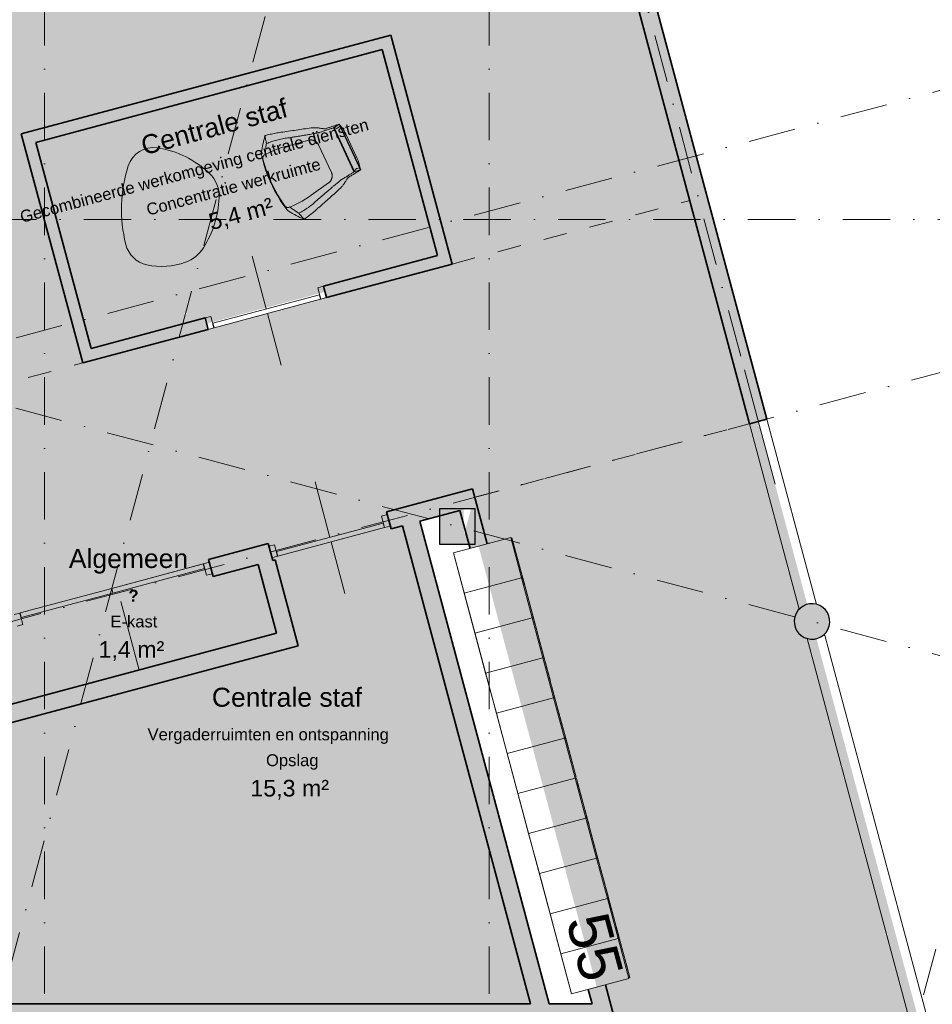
# Model space of a CAD drawing. Header units: millimetres. Extents: x -2530 to 151695, y -8763 to 71774.
# Tile 112 of 256: x 65833 to 73529, y 31881 to 40187. Entities that reach past the tile are written whole.
import ezdxf

# ---------------------------------------------------------------- set-up
doc = ezdxf.new("R2010")
doc.units = ezdxf.units.MM
for name, pattern in [('Dash', [1270, 635, -635]), ('Hidden', [400, 200, -200]), ('RR_Level', [800, 400, -200, 0, -200])]:
    doc.linetypes.add(name, pattern=pattern)
for name, color, linetype, lineweight in [('A-____-NOTE-TEXT', 131, 'Continuous', 13), ('A-AREA-____-IDEN', 2, 'Continuous', 13), ('A-AREA-____-OTLN', 32, 'Hidden', 13), ('A-AREA-____-PATT', 32, 'Continuous', 9), ('A-DETL-____-OTLN', 90, 'Continuous', 13), ('A-DOOR-____-MCUT', 31, 'Continuous', 13), ('A-DOOR-____-OTLN', 31, 'Continuous', 18), ('A-WALL-____-MCUT', 113, 'Continuous', 35), ('A-WALL-____-OTLN', 113, 'Continuous', 18), ('A-WALL-____-PATT', 111, 'Continuous', 35), ('I-FURN-____-OTLN', 30, 'Continuous', 13), ('I-FURN-PNLS-OTLN', 30, 'Continuous', 13), ('Q-CASE-____-OTLN', 31, 'Continuous', 13), ('S-COLS-____-MCUT', 52, 'Continuous', 25), ('S-COLS-____-OTLN', 52, 'Continuous', 18), ('S-GRID-____-OTLN', 1, 'Continuous', 9)]:
    doc.layers.add(name, color=color, linetype=linetype, lineweight=lineweight)
doc.styles.add('Arial', font='arial.ttf', dxfattribs={"height": 360})
doc.styles.add('Arial_1', font='arial.ttf', dxfattribs={"height": 100})
doc.styles.add('Arial_B', font='txt', dxfattribs={"height": 160})
doc.styles.add('Arial_B_1', font='txt', dxfattribs={"height": 100})
doc.styles.add('Arial_I', font='txt', dxfattribs={"height": 140})

# ---------------------------------------------------------------- blocks, each defined once
blk = doc.blocks.new('NLRS_28_SC_LIB_kolom rond_generiek_ISR - kolom beton_gen ONTWERP-6047542-plot_V2 Copy 1')
at = {"layer": 'S-COLS-____-OTLN', "lineweight": 25}
blk.add_hatch(color=256, dxfattribs=at).paths.add_polyline_path([(21.3, -148.5), (62.3, -136.4), (98.2, -113.4), (126.2, -81.1), (143.9, -42.3), (150, 0), (143.9, 42.3), (122.4, 85.4), (98.2, 113.4), (62.3, 136.4), (21.3, 148.5), (-21.3, 148.5), (-62.3, 136.4), (-98.2, 113.4), (-126.2, 81.1), (-143.9, 42.3), (-150, 0), (-143.9, -42.3), (-126.2, -81.1), (-98.2, -113.4), (-62.3, -136.4), (-21.3, -148.5), (17.4, -148.5)])
at = {"layer": 'S-COLS-____-MCUT'}
for start, end in [(360, 180), (180, 360)]:
    blk.add_arc((0, 0), 150, start, end, dxfattribs=at)
blk = doc.blocks.new('NLRS_28_SC_LIB_kolom recht_generiek_ISR - kolom beton_ONTWERP-6193514-plot_V2 Copy 1')
at = {"layer": 'S-COLS-____-OTLN', "lineweight": 13}
blk.add_hatch(color=256, dxfattribs=at).paths.add_polyline_path([(150, 150), (-150, 150), (-150, -150), (-115, -150), (-54.8, 75), (-51.4, -150), (150, -150), (150, 120.7)])
at = {"layer": 'S-COLS-____-MCUT'}
for p, q in [((150, 150), (-150, 150)), ((-150, 150), (-150, -150)), ((150, -150), (150, 150)), ((-150, -150), (150, -150))]:
    blk.add_line(p, q, dxfattribs=at)
blk = doc.blocks.new('NLRS_82_FU_UN_table-hightower_insula_coffeetable_large_GEN - TABLE-HighTower_Insula_CoffeeTable_Large-6113625-plot_V2 Copy 1')
at = {"layer": 'I-FURN-____-OTLN', "color": 9}
for centre, radius, start, end in [((98.5, -349.5), 808.3, 93.32803, 128.60401), ((67.1, 191.1), 266.7, 44.30649, 93.32803), ((-363.3, -229), 868.2, 14.84783, 44.30649), ((-267.1, 108.4), 222.3, 128.60401, 209.27493), ((591.2, 589.6), 1206.2, 209.27493, 241.16279), ((185.1, -83.6), 300.8, 337.36601, 14.84783), ((-75.7, 25.1), 583.3, 304.71645, 337.36601), ((122.7, -261.2), 234.9, 241.16279, 304.71645)]:
    blk.add_arc(centre, radius, start, end, dxfattribs=at)
blk = doc.blocks.new('NLRS_82_FU_UN_siege-hightower_happy_roundswivel_GEN - High Back-6113629-plot_V2 Copy 1')
at = {"layer": 'I-FURN-____-OTLN', "color": 9}
for p, q in [((-212.9, 365.9), (-204.8, 309)), ((211.4, 369.5), (-211.4, 369.5)), ((-211.4, 369.5), (-192.9, 363)), ((-206.8, 322.8), (-210.7, 351.5)), ((-192.6, 364.3), (-192.4, 366.1)), ((192.4, 366.5), (-192.4, 366.5)), ((-192.4, 366.1), (-192.4, 366.4)), ((-189.8, 342.9), (-191.8, 363.3)), ((114, 381.3), (-114, 381.3)), ((189.8, 342.9), (191.8, 363.3)), ((192.4, 366.4), (192.4, 366.1)), ((192.4, 366.1), (192.6, 364.3)), ((192.9, 363), (211.4, 369.5)), ((204.8, 309), (212.9, 365.9)), ((210.7, 351.5), (206.8, 322.8)), ((-204.8, 309), (-206.1, 300.7)), ((-189.6, 330.3), (-205.1, 315.4)), ((-205.1, 315.4), (205.1, 315.4)), ((204.8, 309), (-204.8, 309)), ((205.1, 315.4), (189.6, 330.3)), ((206.1, 300.7), (204.8, 309)), ((-131, 133.2), (-134.2, 133.2)), ((127.8, 135), (-127.8, 135)), ((134.2, 133.2), (131, 133.2)), ((-198.5, 76), (-230.4, -100.4)), ((230.4, -100.4), (198.5, 76)), ((-245.3, -266.4), (-245.3, -306.6)), ((-245.3, -306.6), (-245.3, -307.9)), ((245.3, -306.6), (245.3, -266.4)), ((245.3, -307.9), (245.3, -306.6))]:
    blk.add_line(p, q, dxfattribs=at)
at = {"layer": 'I-FURN-____-OTLN', "color": 9, "flags": 128}
for points in [[(-210.7, 351.5), (-211, 354.6), (-211.4, 357.8), (-211.6, 360.9), (-211.8, 363.8), (-211.8, 366.3), (-211.8, 368.1), (-211.6, 369.2), (-211.4, 369.5)], [(-192.9, 363), (-192.7, 363.3), (-192.6, 364.3)], [(-192.3, 366.5), (-192.3, 366.3), (-192.2, 366), (-192.1, 365.5), (-192, 364.8), (-191.9, 364.1), (-191.8, 363.3)], [(-189.8, 342.9), (-189.6, 339.8), (-189.4, 336.9), (-189.3, 334.3), (-189.3, 332.3), (-189.4, 330.9), (-189.6, 330.3)], [(189.6, 330.3), (189.4, 330.9), (189.3, 332.3), (189.3, 334.3), (189.4, 336.9), (189.6, 339.8), (189.8, 342.9)], [(191.8, 363.3), (191.9, 364.1), (192, 364.8), (192.1, 365.5), (192.2, 366), (192.3, 366.3), (192.3, 366.5)], [(192.6, 364.3), (192.7, 363.3), (192.9, 363)], [(211.4, 369.5), (211.6, 369.2), (211.8, 368.1), (211.8, 366.3), (211.8, 363.8), (211.6, 360.9), (211.4, 357.8), (211, 354.6), (210.7, 351.5)], [(-205.1, 315.4), (-205.3, 315.6), (-205.7, 316.5), (-206, 318), (-206.4, 320.1), (-206.8, 322.8)], [(206.8, 322.8), (206.4, 320.1), (206, 318), (205.7, 316.5), (205.3, 315.6), (205.1, 315.4)], [(-127.8, 135), (-130.7, 134.9), (-133.6, 134.8), (-136.4, 134.5), (-139.3, 134.1), (-142.1, 133.6), (-144.9, 132.9), (-147.7, 132.2), (-150.4, 131.3), (-153.1, 130.4), (-155.8, 129.3), (-158.4, 128.2), (-161, 126.9), (-163.5, 125.5), (-166, 124), (-168.4, 122.5), (-170.7, 120.8), (-173, 119), (-175.2, 117.2), (-177.3, 115.2), (-179.3, 113.2), (-181.3, 111.1), (-183.2, 109), (-185, 106.7), (-186.7, 104.4), (-188.3, 102), (-189.8, 99.6), (-191.2, 97.1), (-192.5, 94.5), (-193.7, 91.9), (-194.8, 89.2), (-195.8, 86.5), (-196.6, 83.8), (-197.4, 81), (-198.1, 78.3), (-198.5, 76)], [(198.5, 76), (197.9, 78.8), (197.3, 81.6), (196.5, 84.4), (195.6, 87.1), (194.6, 89.8), (193.4, 92.4), (192.2, 95), (190.9, 97.6), (189.5, 100.1), (187.9, 102.5), (186.3, 104.9), (184.6, 107.2), (182.8, 109.4), (180.9, 111.6), (178.9, 113.6), (176.9, 115.6), (174.7, 117.6), (172.5, 119.4), (170.3, 121.1), (167.9, 122.8), (165.5, 124.3), (163, 125.8), (160.5, 127.1), (157.9, 128.4), (155.3, 129.5), (152.6, 130.6), (149.9, 131.5), (147.1, 132.3), (144.3, 133.1), (141.5, 133.7), (138.7, 134.2), (135.8, 134.5), (133, 134.8), (130.1, 135), (127.8, 135)], [(-230.4, -100.4), (-236.3, -137.3), (-240.7, -174.4), (-243.7, -211.6), (-245.1, -249), (-245.3, -266.4)], [(245.3, -266.4), (244.5, -229.1), (242.3, -191.8), (238.6, -154.6), (233.3, -117.6), (230.4, -100.4)], [(-245.3, -307.9), (-245.3, -309.2), (-245.2, -310.6), (-245.1, -311.9), (-244.9, -313.3), (-244.6, -314.6), (-244.3, -315.9), (-244, -317.2), (-243.6, -318.5), (-243.1, -319.8)], [(-242.1, -322.3), (-241.5, -323.5), (-240.8, -324.6), (-240.1, -325.8), (-239.4, -326.9), (-238.6, -328), (-237.8, -329.1), (-236.9, -330.1), (-236, -331.1), (-235.1, -332.1), (-234.1, -333), (-233.1, -333.9), (-232, -334.7), (-230.9, -335.5), (-229.8, -336.3), (-228.6, -337), (-227.5, -337.6), (-226.3, -338.2), (-225, -338.8), (-223.8, -339.3), (-222.5, -339.8), (-221.2, -340.2), (-219.9, -340.5), (-218.6, -340.8), (-217.8, -341)], [(217.8, -341), (219.1, -340.7), (220.4, -340.4), (221.7, -340), (223, -339.6), (224.3, -339.1), (225.5, -338.6), (226.7, -338), (227.9, -337.4), (229.1, -336.7), (230.2, -336), (231.3, -335.2), (232.4, -334.4), (233.4, -333.5), (234.5, -332.6), (235.4, -331.7), (236.4, -330.7), (237.3, -329.7), (238.1, -328.7), (238.9, -327.6), (239.7, -326.5), (240.4, -325.4), (241.1, -324.2), (241.7, -323), (242.3, -321.8), (242.8, -320.6), (243.3, -319.3), (243.7, -318), (244.1, -316.7), (244.4, -315.4), (244.7, -314.1), (244.9, -312.8), (245.1, -311.4), (245.2, -310.1), (245.3, -308.7), (245.3, -307.9)], [(-256.6, -337.2), (-210.6, -346.6), (-164.2, -354.1), (-117.5, -359.7), (-70.6, -363.5), (-23.7, -365.3), (23.3, -365.4), (70.3, -363.5), (117.1, -359.7), (163.8, -354.1), (210.2, -346.6), (256.3, -337.3), (256.6, -337.2)], [(-217.8, -341), (-171.3, -348.8), (-124.5, -354.7), (-77.6, -358.7), (-30.5, -360.9), (16.7, -361.2), (63.8, -359.6), (110.8, -356.1), (157.6, -350.7), (204.2, -343.5), (217.8, -341)]]:
    blk.add_lwpolyline(points, dxfattribs=at)
at = {"layer": 'I-FURN-____-OTLN', "color": 9}
for centre, start_param, end_param in [((-134.2, 82.4), 1.87356, 2.034832), ((134.2, 82.4), 1.10676, 1.230589)]:
    blk.add_ellipse(centre, major_axis=(50.8, 0), ratio=0.998574, start_param=start_param, end_param=end_param, dxfattribs=at)
for points in [[(-212.9, 365.9), (-214, 356.7), (-216.3, 338.2), (-219.7, 310), (-222.9, 281.1), (-225, 261.1), (-226, 251)], [(226, 251), (225, 261.1), (222.9, 281.1), (219.7, 310), (216.3, 338.2), (214, 356.7), (212.9, 365.9)], [(-266, 179.8), (-267.8, 176.7), (-271.3, 170.3), (-274.4, 163.8), (-275.9, 160.5)], [(-241.4, 219.1), (-244, 215.1), (-249.5, 206.7), (-257.9, 193.5), (-263.4, 184.4), (-266, 179.8)], [(-220.9, 175.1), (-222, 171.6), (-224.6, 164), (-229, 151.1), (-231.5, 141.8), (-232.6, 137)], [(-218.7, 186.2), (-218.8, 184.6), (-219.3, 181.1), (-220.3, 177.2), (-220.9, 175.1)], [(220.9, 175.1), (220.3, 177.2), (219.3, 181.1), (218.8, 184.6), (218.7, 186.2)], [(232.6, 137), (231.5, 141.8), (229, 151.1), (224.6, 164), (222, 171.6), (220.9, 175.1)], [(266, 179.8), (263.4, 184.4), (257.9, 193.5), (249.5, 206.7), (244, 215.1), (241.4, 219.1)], [(275.9, 160.5), (274.4, 163.8), (271.3, 170.3), (267.8, 176.7), (266, 179.8)], [(-284, 138.8), (-290.3, 118.5), (-302.8, 77.7), (-321.4, 16.2), (-339.8, -45.6), (-352, -86.9), (-358.1, -107.5)], [(-275.9, 160.5), (-277.4, 157), (-280.4, 149.8), (-282.9, 142.5), (-284, 138.8)], [(-232.6, 137), (-233.9, 129.8), (-236.7, 115.4), (-240.4, 100.8), (-242.4, 93.6)], [(242.4, 93.6), (240.4, 100.8), (236.7, 115.4), (233.9, 129.8), (232.6, 137)], [(284, 138.8), (282.9, 142.5), (280.4, 149.8), (277.4, 157), (275.9, 160.5)], [(358.1, -107.5), (352, -86.9), (339.8, -45.6), (321.4, 16.2), (302.8, 77.7), (290.3, 118.5), (284, 138.8)], [(-290.6, -75), (-295.4, -89.9), (-303.9, -120.1), (-313.9, -166), (-320.9, -212.3), (-323.6, -243.5), (-324.5, -259)], [(324.5, -259), (323.6, -243.5), (320.9, -212.3), (313.9, -166), (303.9, -120.1), (295.4, -89.9), (290.6, -75)], [(-358.1, -107.5), (-362.5, -122.1), (-370.5, -151.6), (-381.1, -196.3), (-386.8, -226.4), (-389.5, -241.4)], [(389.5, -241.4), (386.8, -226.4), (381.1, -196.3), (370.5, -151.6), (362.5, -122.1), (358.1, -107.5)], [(-324.5, -259), (-335.5, -256.4), (-357.2, -250.8), (-378.8, -244.7), (-389.5, -241.4)], [(-389.5, -241.4), (-389.1, -241.8), (-388.3, -242.5), (-387.5, -243.2), (-387.1, -243.6)], [(275.8, -328.3), (294.8, -315.3), (332.4, -288.2), (369, -258.8), (387.1, -243.6)], [(389.5, -241.4), (378.8, -244.7), (357.2, -250.8), (335.5, -256.4), (324.5, -259)], [(387.1, -243.6), (387.5, -243.2), (388.3, -242.5), (389.1, -241.8), (389.5, -241.4)], [(-324.5, -259), (-319.8, -262.1), (-310.3, -268.2), (-300.8, -274.1), (-296, -277)], [(-275.8, -328.3), (-273.9, -329.6), (-269.6, -332.1), (-264, -334.7), (-260.8, -335.9)], [(260.8, -335.9), (264, -334.7), (269.6, -332.1), (273.9, -329.6), (275.8, -328.3)], [(296, -277), (300.8, -274.1), (310.3, -268.2), (319.8, -262.1), (324.5, -259)], [(-260.8, -335.9), (-259.2, -336.6), (-257.4, -337.1), (-255.5, -337.5)], [(-21.6, -364.7), (-20.2, -364.8), (-18.9, -364.8), (-17.6, -364.8)], [(18.7, -364.8), (19.6, -364.8), (20.6, -364.7), (21.6, -364.7)], [(255.5, -337.5), (257.4, -337.1), (259.2, -336.6), (260.8, -335.9)]]:
    blk.add_open_spline(points, degree=3, dxfattribs=at)
for points, knots in [([(-114, 381.3), (-122.4, 381.3), (-139.2, 380.7), (-164.2, 377.7), (-184.4, 373.8), (-196.1, 370.8), (-199.7, 369.8)], [0, 0, 0, 0, 0.25, 0.5, 0.75, 0.8629085, 0.8629085, 0.8629085, 0.8629085]), ([(199.7, 369.8), (196.1, 370.8), (184.4, 373.8), (164.2, 377.7), (139.2, 380.7), (122.4, 381.3), (114, 381.3)], [0.1370915, 0.1370915, 0.1370915, 0.1370915, 0.25, 0.5, 0.75, 1, 1, 1, 1]), ([(-226, 251), (-226.4, 246.9), (-229.1, 239.6), (-235.5, 228.3), (-239.3, 222.2), (-241.4, 219.1)], [0, 0, 0, 0, 0.5, 0.75, 1, 1, 1, 1]), ([(-206.1, 300.7), (-207.3, 292.5), (-209.1, 279.8), (-211.4, 262.1), (-212.8, 250.6), (-213.9, 241.2), (-214.9, 231.6), (-216.2, 219.1), (-217.5, 203.1), (-218.3, 192), (-218.7, 186.2)], [-1, -1, -1, -1, -0.75, -0.625, -0.5, -0.4375, -0.375, -0.25, -0.125, 0, 0, 0, 0]), ([(218.7, 186.2), (218.3, 192), (217.5, 203.1), (216.2, 219.1), (214.9, 231.6), (213.9, 241.2), (212.8, 250.6), (211.4, 262.1), (209.1, 279.8), (207.3, 292.5), (206.1, 300.7)], [-1, -1, -1, -1, -0.875, -0.75, -0.625, -0.5625, -0.5, -0.375, -0.25, 0, 0, 0, 0]), ([(241.4, 219.1), (239.3, 222.2), (235.5, 228.3), (229.1, 239.6), (226.4, 246.9), (226, 251)], [0, 0, 0, 0, 0.25, 0.5, 1, 1, 1, 1]), ([(-242.4, 93.6), (-245.4, 84.6), (-249.5, 70.7), (-254.7, 52), (-258.5, 37.8), (-262.4, 23.7), (-266.5, 9.6), (-270.7, -4.5), (-274.6, -18.6), (-278.4, -32.8), (-283.6, -51.7), (-287.7, -65.8), (-290.6, -75)], [-1, -1, -1, -1, -0.833333, -0.75, -0.666667, -0.583333, -0.5, -0.416667, -0.333333, -0.25, -0.166667, 0, 0, 0, 0]), ([(290.6, -75), (287.7, -65.8), (283.6, -51.7), (278.4, -32.8), (274.6, -18.6), (270.7, -4.5), (266.5, 9.6), (262.4, 23.7), (258.5, 37.8), (254.7, 52), (249.5, 70.7), (245.4, 84.6), (242.4, 93.6)], [-1, -1, -1, -1, -0.833333, -0.75, -0.666667, -0.583333, -0.5, -0.416667, -0.333333, -0.25, -0.166667, 0, 0, 0, 0]), ([(-387.1, -243.6), (-378, -251.2), (-359.8, -266.1), (-323, -294.9), (-294.8, -315.3), (-275.8, -328.3)], [0, 0, 0, 0, 0.25, 0.5, 1, 1, 1, 1]), ([(-296, -277), (-286.2, -283), (-267.7, -294), (-249, -304.5), (-240.2, -309.3)], [0, 0, 0, 0, 0.5, 0.944969, 0.944969, 0.944969, 0.944969]), ([(240.2, -309.3), (249, -304.5), (267.7, -294), (286.2, -283), (296, -277)], [0.055031, 0.055031, 0.055031, 0.055031, 0.5, 1, 1, 1, 1])]:
    blk.add_open_spline(points, degree=3, knots=knots, dxfattribs=at)
blk = doc.blocks.new('76_CSW_elementkast_v2 - 420x270 _lockers_-6073693-plot_V2 Copy 1')
at = {"layer": 'Q-CASE-____-OTLN'}
for p, q in [((-1820.3, -485), (-1450.3, -485)), ((-1400.3, -485), (-1030.3, -485)), ((-980.3, -485), (-610.3, -485)), ((-560.3, -485), (-190.3, -485)), ((-140.3, -485), (229.7, -485)), ((279.7, -485), (649.7, -485)), ((699.7, -485), (1069.7, -485)), ((1119.7, -485), (1489.7, -485)), ((1539.7, -485), (1909.7, -485))]:
    blk.add_line(p, q, dxfattribs=at)
blk = doc.blocks.new('32_binnendeur_ontwerpers - 2315 x 930-6426849-plot_V2 Copy 1')
at = {"layer": 'A-DOOR-____-MCUT'}
for p, q in [((-517, 50), (-467, 50)), ((-467, 50), (-467, -50)), ((467, 50), (517, 50)), ((467, -50), (467, 50)), ((-467, -50), (-517, -50)), ((517, -50), (467, -50))]:
    blk.add_line(p, q, dxfattribs=at)
at = {"layer": 'A-DOOR-____-OTLN'}
for p, q in [((0, -10), (0, 475)), ((0, -500), (0, -50))]:
    blk.add_line(p, q, dxfattribs=at)
blk = doc.blocks.new('32_dubbele deur-met-bovenlicht_ontwerpers - 2315 x 1600-5968925-plot_V2 Copy 1')
at = {"layer": 'A-DOOR-____-MCUT'}
for p, q in [((-802, 50), (-852, 50)), ((-802, -50), (-802, 50)), ((802, 50), (802, -50)), ((852, 50), (802, 50)), ((-852, -50), (-802, -50)), ((802, -50), (852, -50))]:
    blk.add_line(p, q, dxfattribs=at)
blk = doc.blocks.new('deurblad_abstract_linksdraaiend - deurblad_abstract_linksdraaiend-6437119-plot_V2 Copy 1')
at = {"layer": 'A-DOOR-____-OTLN', "lineweight": 13}
for p, q in [((106932.5, 28750), (107732.5, 28750)), ((106932.5, 28750), (106932.5, 28710)), ((107732.5, 28710), (107732.5, 28750)), ((107732.5, 28710), (106932.5, 28710))]:
    blk.add_line(p, q, dxfattribs=at)
blk = doc.blocks.new('deurblad_abstract_rechtsdraaiend - deurblad_abstract_rechtsdraaiend-6437124-plot_V2 Copy 1')
at = {"layer": 'A-DOOR-____-OTLN', "lineweight": 13}
for p, q in [((106132.5, 28750), (106932.5, 28750)), ((106132.5, 28750), (106132.5, 28710)), ((106932.5, 28710), (106932.5, 28750)), ((106932.5, 28710), (106132.5, 28710))]:
    blk.add_line(p, q, dxfattribs=at)
blk = doc.blocks.new('draairichting - draairichting_links-6437123-plot_V2 Copy 1')
at = {"layer": 'A-DOOR-____-MCUT'}
blk.add_line((107722.5, 28750), (106932.5, 28750), dxfattribs=at)
blk = doc.blocks.new('32_binnendeur_ontwerpers - 2315 x 930-V162-plot_V2 Copy 1')
at = {"layer": 'A-DOOR-____-MCUT'}
for p, q in [((-467, 50), (-517, 50)), ((-467, -50), (-467, 50)), ((467, 50), (467, -50)), ((517, 50), (467, 50)), ((-517, -50), (-467, -50)), ((467, -50), (517, -50))]:
    blk.add_line(p, q, dxfattribs=at)
at = {"layer": 'A-DOOR-____-OTLN'}
for p, q in [((0, 500), (0, 50)), ((0, 10), (0, -450))]:
    blk.add_line(p, q, dxfattribs=at)
blk = doc.blocks.new('deurblad_abstract_linksdraaiend - deurblad_abstract_linksdraaiend-6426888-plot_V2 Copy 1')
at = {"layer": 'A-DOOR-____-OTLN', "lineweight": 13}
for p, q in [((108426.8, 17855.2), (109325.1, 18095.9)), ((109335.4, 18057.2), (108437.1, 17816.5)), ((109335.4, 18057.2), (109325.1, 18095.9)), ((108426.8, 17855.2), (108437.1, 17816.5))]:
    blk.add_line(p, q, dxfattribs=at)
blk = doc.blocks.new('draairichting - draairichting_links-6426892-plot_V2 Copy 1')
at = {"layer": 'A-DOOR-____-MCUT'}
blk.add_line((109263, 18037.8), (108437.1, 17816.5), dxfattribs=at)
blk = doc.blocks.new('deurblad_abstract_linksdraaiend - deurblad_abstract_linksdraaiend-V163-plot_V2 Copy 1')
at = {"layer": 'A-DOOR-____-OTLN', "lineweight": 13}
for p, q in [((52985.7, 33747.5), (53884, 33988.2)), ((53894.3, 33949.5), (53884, 33988.2)), ((53894.3, 33949.5), (52996, 33708.8)), ((52985.7, 33747.5), (52996, 33708.8))]:
    blk.add_line(p, q, dxfattribs=at)
blk = doc.blocks.new('NLRS_82_FUS_UN_lockers_GEN - 5 hoog-6539922-plot_V2 Copy 1')
at = {"layer": 'I-FURN-PNLS-OTLN', "lineweight": 9}
for p, q in [((0, 0), (3850, 0)), ((0, 0), (3850, 0)), ((0, -500), (0, 0)), ((0, 0), (350, 0)), ((350, -500), (350, 0)), ((350, 0), (700, 0)), ((350, 0), (350, -500)), ((700, -500), (700, 0)), ((700, 0), (1050, 0)), ((700, 0), (700, -500)), ((1050, -500), (1050, 0)), ((1050, 0), (1400, 0)), ((1050, 0), (1050, -500)), ((1400, -500), (1400, 0)), ((1400, 0), (1750, 0)), ((1400, 0), (1400, -500)), ((1750, -500), (1750, 0)), ((1750, 0), (2100, 0)), ((1750, 0), (1750, -500)), ((2100, -500), (2100, 0)), ((2100, 0), (2450, 0)), ((2100, 0), (2100, -500)), ((2450, -500), (2450, 0)), ((2450, 0), (2800, 0)), ((2450, 0), (2450, -500)), ((2800, -500), (2800, 0)), ((2800, 0), (3150, 0)), ((2800, 0), (2800, -500)), ((3150, -500), (3150, 0)), ((3150, 0), (3500, 0)), ((3150, 0), (3150, -500)), ((3500, -500), (3500, 0)), ((3500, 0), (3850, 0)), ((3500, 0), (3500, -500)), ((3850, 0), (3850, -500)), ((0, -500), (350, -500)), ((5, -500), (5, -510)), ((345, -510), (5, -510)), ((345, -500), (345, -510)), ((350, -500), (700, -500)), ((355, -500), (355, -510)), ((695, -510), (355, -510)), ((695, -500), (695, -510)), ((700, -500), (1050, -500)), ((705, -500), (705, -510)), ((1045, -510), (705, -510)), ((1045, -500), (1045, -510)), ((1050, -500), (1400, -500)), ((1055, -500), (1055, -510)), ((1395, -510), (1055, -510)), ((1395, -500), (1395, -510)), ((1400, -500), (1750, -500)), ((1405, -500), (1405, -510)), ((1745, -510), (1405, -510)), ((1745, -500), (1745, -510)), ((1750, -500), (2100, -500)), ((1755, -500), (1755, -510)), ((2095, -510), (1755, -510)), ((2095, -500), (2095, -510)), ((2100, -500), (2450, -500)), ((2105, -500), (2105, -510)), ((2445, -510), (2105, -510)), ((2445, -500), (2445, -510)), ((2450, -500), (2800, -500)), ((2455, -500), (2455, -510)), ((2795, -510), (2455, -510)), ((2795, -500), (2795, -510)), ((2800, -500), (3150, -500)), ((2805, -500), (2805, -510)), ((3145, -510), (2805, -510)), ((3145, -500), (3145, -510)), ((3150, -500), (3500, -500)), ((3155, -500), (3155, -510)), ((3495, -510), (3155, -510)), ((3495, -500), (3495, -510)), ((3500, -500), (3850, -500)), ((3505, -500), (3505, -510)), ((3845, -510), (3505, -510)), ((3845, -500), (3845, -510))]:
    blk.add_line(p, q, dxfattribs=at)

msp = doc.modelspace()

# ---------------------------------------------------------------- hatches: boundary and pattern name
at = {"layer": 'A-AREA-____-PATT', "transparency": 33554509}
for color, points in [(254, [(64360.1507, 36753.8517), (66364.4468, 37290.9012), (65846.8087, 39222.7529), (68961.9195, 40057.4443), (69479.5576, 38125.5927), (71483.8537, 38662.6422), (69529.7699, 45955.3822), (69457.3255, 45935.9707), (69379.6798, 46225.7485), (69452.1242, 46245.1599), (69416.5366, 46377.9747), (62292.8334, 44469.1849), (62328.4212, 44336.3695), (62425.0138, 44362.2514), (62502.6595, 44072.4736), (62406.0669, 44046.5917), (62586.0756, 43374.7903), (62537.7793, 43361.8494), (62805.3982, 42363.0821), (62853.6945, 42376.023), (63983.6984, 38158.7908), (63935.4021, 38145.8499), (64203.021, 37147.0826), (64251.3173, 37160.0235), (64353.007, 36780.5126)]), (254, [(66435.1575, 37413.3757), (67396.7367, 37671.0301), (67409.6776, 37622.7338), (68408.4449, 37890.3527), (68395.504, 37938.649), (69357.0831, 38196.3033), (68891.2088, 39934.9698), (65969.2832, 39152.0422), (66428.8495, 37436.9174)]), (254, [(45162.4863, 29510.313), (47166.7824, 30047.3625), (47107.7717, 30267.5936), (47397.5494, 30345.2393), (47460.4425, 30110.5193), (47508.7388, 30123.4603), (47521.0327, 30077.5788), (48438.6622, 30323.4569), (48426.3683, 30369.3384), (48474.6646, 30382.2793), (48486.9585, 30336.3978), (49404.588, 30582.2759), (49392.2941, 30628.1574), (49440.6411, 30640.9092), (49452.8843, 30595.2169), (50370.5138, 30841.095), (50358.2199, 30886.9764), (50406.5162, 30899.9174), (50418.8101, 30854.0359), (51336.4397, 31099.914), (51324.1458, 31145.7955), (51372.4421, 31158.7364), (51384.736, 31112.855), (52111.9834, 31308.6494), (52099.9217, 31353.664), (52148.218, 31366.605), (52085.325, 31601.325), (62397.5494, 34364.4772), (62418.3705, 34292.4104), (65779.4867, 35193.0188), (65798.8981, 35120.5744), (67444.8358, 35561.602), (67425.4243, 35634.0465), (67927.7058, 35768.6324), (67947.1172, 35696.1879), (68945.8845, 35963.8068), (68926.4731, 36036.2513), (69650.9174, 36230.3656), (69670.3289, 36157.9211), (71988.5508, 36779.0868), (71483.8537, 38662.6422), (61823.9896, 36074.2894), (61338.7038, 37885.4003), (61274.9527, 37868.3183), (61255.5413, 37940.7627), (60256.774, 37673.1438), (60276.1854, 37600.6994), (60131.2966, 37561.8765), (60111.8851, 37634.3209), (59113.1178, 37366.7021), (59132.5293, 37294.2576), (59068.7782, 37277.1756), (59554.0639, 35466.0646), (47480.5969, 32230.9889), (47474.9029, 32252.2393), (46635.7886, 32029.0584), (46632.3211, 32041.9993), (46584.0248, 32029.0584), (46571.7309, 32074.9398), (46106.4306, 31950.263), (46118.7245, 31904.3815), (46070.4282, 31891.4406), (46054.899, 31949.3961), (45056.1317, 31681.7772), (45071.6609, 31623.8217), (45023.3646, 31610.8807), (45011.0707, 31656.7622), (44543.2867, 31531.4198), (44559.4629, 31471.0495), (44631.9073, 31490.4609), (44666.2008, 31362.4757), (44593.7564, 31343.0643), (45034.784, 29697.1267), (45107.2285, 29716.5381), (45140.5775, 29592.0779)]), (254, [(69556.4136, 31886.0821), (70142.0351, 31886.0821), (69061.8885, 35917.2443), (68965.2959, 35891.3624), (68945.8845, 35963.8068), (67947.1172, 35696.1879), (67966.5286, 35623.7435), (67988.7533, 35629.6986), (68182.8676, 34905.2542), (64366.5518, 33882.6755), (64366.5518, 31886.0821), (68716.5518, 31886.0821)]), (10, [(65680.9339, 34390.1545), (67999.1559, 35011.3203), (67843.8645, 35590.8757), (67464.2472, 35489.1576), (67444.8358, 35561.602), (65798.8981, 35120.5744), (65818.3096, 35048.1299), (65525.6425, 34969.71), (65627.9009, 34588.0764)])]:
    msp.add_hatch(color=color, dxfattribs=at).paths.add_polyline_path(points)
h = msp.add_hatch(color=10, dxfattribs=at)
h.paths.add_polyline_path([(98575, 19360.7799), (98575, 21812.7763), (98543.9966, 21802.8656), (98497.5224, 21802.8656), (98460.0746, 21812.8997), (98423.6186, 21835.1208), (98391.9822, 21872.7186), (98376.2446, 21905.1158), (98369.1646, 21947.2191), (98377.1667, 21996.4617), (98394.8997, 22033.5337), (98425, 22066.3682), (98453.5805, 22085.712), (98494.2476, 22098.7119), (98540.7219, 22098.7119), (98575, 22090.6098), (98575, 22608.8248), (77254.3995, 28321.7966), (74751.8834, 28321.7966), (74751.8834, 28992.3437), (74106.2971, 29165.3281), (72551.8913, 34966.4493), (72532.799, 34962.4369), (72493.3914, 34962.6051), (72455.9436, 34972.6392), (72415.2375, 34999.5355), (72390.7688, 35026.4521), (72372.1136, 35064.8553), (72365.0336, 35106.9586), (72372.1136, 35154.0481), (72390.7688, 35193.2732), (72414.0921, 35221.521), (72455.9436, 35247.5275), (72474.9488, 35253.6028), (72060.9953, 36798.4983), (69670.3289, 36157.9211), (69775.6599, 35764.8202), (69703.2155, 35745.4087), (70699.6688, 32026.5943), (70772.1133, 32046.0057), (70906.1898, 31545.6253), (70833.7454, 31526.2139), (71101.3643, 30527.4466), (71173.8087, 30546.858), (71358.8445, 29856.2948), (71286.4001, 29836.8834), (71969.6938, 27286.7966), (72042.1382, 27306.208), (72066.1319, 27216.6623), (72141.4834, 27236.8527), (72141.4834, 27436.7966), (72441.4834, 27436.7966), (72441.4834, 27136.7966), (72087.5319, 27136.7966), (72121.0255, 27011.7966), (67000.5518, 27011.7966), (67000.5518, 27086.7966), (65966.5518, 27086.7966), (65966.4834, 27011.7966), (64716.5518, 27011.7966), (64716.5518, 27086.7966), (63682.5518, 27086.7966), (63682.5518, 27011.7966), (62725.6671, 27011.7966), (62725.6671, 26844.8415), (62650.6671, 26844.8415), (62650.6671, 25140.8415), (62725.6671, 25140.8415), (62725.6671, 24861.7966), (62650.6671, 24861.7966), (62650.6671, 24846.7966), (62666.4834, 24846.7966), (62666.4834, 24799.2966), (63616.4834, 24799.2966), (63616.4834, 24846.7966), (63666.4834, 24846.7966), (63666.4834, 24799.2966), (64616.4834, 24799.2966), (64616.4834, 24846.7966), (64666.4834, 24846.7966), (64666.4834, 24799.2966), (65616.4834, 24799.2966), (65616.4834, 24846.7966), (65666.4834, 24846.7966), (65666.4834, 24799.2966), (65916.4834, 24799.2966), (65916.4834, 24786.7966), (65966.4834, 24786.7966), (65966.5518, 24861.7966), (66116.4834, 24861.7966), (66116.4834, 24846.7966), (66166.4834, 24846.7966), (66166.4834, 24799.2966), (66366.4834, 24799.2966), (66366.4834, 24846.7966), (66416.4834, 24846.7966), (66416.4834, 24786.7966), (67450.4834, 24786.7966), (67450.485, 24846.7966), (67500.485, 24846.7966), (67500.485, 24799.2966), (68416.485, 24799.2966), (68416.485, 24846.7966), (68466.485, 24846.7966), (68466.485, 24799.2966), (69416.485, 24799.2966), (69416.485, 24846.7966), (69466.485, 24846.7966), (69466.485, 24799.2966), (70416.485, 24799.2966), (70416.485, 24846.7966), (70466.485, 24846.7966), (70466.485, 24799.2966), (71416.485, 24799.2966), (71416.485, 24846.7966), (71466.485, 24846.7966), (71466.485, 24799.2966), (72416.485, 24799.2966), (72416.485, 24846.7966), (72466.485, 24846.7966), (72466.485, 24799.2966), (73416.485, 24799.2966), (73416.485, 24846.7966), (73466.485, 24846.7966), (73466.485, 24861.7966), (73616.485, 24861.7966), (73616.485, 24846.7966), (73666.485, 24846.7966), (73666.485, 24799.2966), (74191.485, 24799.2966), (74191.485, 24846.7966), (74241.485, 24846.7966), (74241.485, 24799.2966), (75191.485, 24799.2966), (75191.485, 24846.7966), (75241.485, 24846.7966), (75241.485, 24799.2966), (76157.485, 24799.2966), (76157.485, 24846.7966), (76207.485, 24846.7966), (76207.485, 24786.7966), (77241.485, 24786.7966), (77241.485, 24861.7966), (77341.485, 24861.7966), (77341.485, 24846.7966), (77391.485, 24846.7966), (77391.485, 24799.2966), (78227.331, 24799.2966), (78227.331, 24846.7966), (78277.331, 24846.7966), (78277.331, 24861.7966), (78286.4077, 24861.7966), (80979.3, 24140.2382), (80975.4395, 24125.8306), (80975.1511, 24124.7435), (80959.8886, 24067.7938), (81958.6559, 23800.1749), (81978.0673, 23872.6193), (82074.6599, 23846.7374), (82055.2484, 23774.293), (83054.0158, 23506.6741), (83069.544, 23564.6262), (83117.8403, 23551.6852), (83105.5464, 23505.8038), (83507.2031, 23398.1802), (83519.4971, 23444.0616), (83567.7933, 23431.1207), (83555.4994, 23385.2392), (84473.129, 23139.3611), (84485.4229, 23185.2426), (84533.7192, 23172.3016), (84521.4253, 23126.4202), (85439.0548, 22880.5421), (85451.3487, 22926.4235), (85499.645, 22913.4826), (85487.3511, 22867.6011), (86356.6843, 22634.664), (86368.9782, 22680.5454), (86417.2745, 22667.6045), (86421.1577, 22682.0968), (86566.0466, 22643.274), (86562.1643, 22628.7851), (86610.4606, 22615.8442), (86598.1667, 22569.9627), (87515.7963, 22324.0846), (87528.0902, 22369.9661), (87576.3865, 22357.0251), (87564.0925, 22311.1436), (88481.7221, 22065.2655), (88494.016, 22111.147), (88542.3123, 22098.2061), (88530.0184, 22052.3246), (89447.6479, 21806.4465), (89459.9418, 21852.328), (89508.2381, 21839.387), (89495.9442, 21793.5055), (90413.5737, 21547.6274), (90425.8676, 21593.5089), (90474.1639, 21580.568), (90461.87, 21534.6865), (91379.4996, 21288.8084), (91391.7935, 21334.6899), (91440.0898, 21321.7489), (91427.7959, 21275.8674), (92312.5839, 21038.7892), (92324.8901, 21084.6674), (92373.1741, 21071.6806), (92357.6573, 21013.7709), (93356.4246, 20746.152), (93371.9537, 20804.1075), (93420.25, 20791.1666), (93407.9565, 20745.2866), (93601.1359, 20693.5228), (93613.4352, 20739.4028), (93661.7314, 20726.4618), (93665.6137, 20740.9507), (93810.5026, 20702.1279), (93806.6203, 20687.639), (93854.9166, 20674.698), (93842.6227, 20628.8165), (94035.8079, 20577.0527), (94048.1018, 20622.9342), (94096.3981, 20609.9933), (94080.8689, 20552.0377), (95079.6362, 20284.4188), (95095.1777, 20342.3711), (95143.4617, 20329.4334), (95131.1678, 20283.5519), (96015.9681, 20046.4704), (96028.262, 20092.3519), (96076.5583, 20079.4109), (96064.2644, 20033.5294), (96981.8939, 19787.6514), (96994.1878, 19833.5328), (97042.4841, 19820.5919), (97030.1902, 19774.7104), (97947.8198, 19528.8323), (97960.1137, 19574.7138), (98008.41, 19561.7728), (97996.116, 19515.8914), (98551.5234, 19367.0704)])
h.paths.add_polyline_path([(87103.4305, 24856.1164), (87062.1908, 24867.1665), (87025.7348, 24889.3876), (86997.016, 24920.9794), (86978.3609, 24959.3826), (86971.2809, 25001.4859), (86978.3609, 25048.5754), (86993.1562, 25083.1257), (87020.3393, 25116.0483), (87062.1908, 25142.0548), (87096.3639, 25152.9787), (87139.0462, 25153.9947), (87180.2859, 25142.9446), (87216.7419, 25120.7235), (87245.4608, 25089.1317), (87264.1159, 25050.7285), (87271.1959, 25008.6252), (87263.1939, 24959.3826), (87249.3206, 24926.9854), (87222.1374, 24894.0628), (87186.78, 24870.1323), (87139.0462, 24856.9642)])
h.paths.add_polyline_path([(77273.6771, 27489.9909), (77232.4374, 27501.041), (77195.9814, 27523.2621), (77167.2626, 27554.8539), (77148.6075, 27593.2571), (77141.5275, 27635.3604), (77146.5961, 27677.7529), (77163.4028, 27717.0002), (77190.5859, 27749.9227), (77232.4374, 27775.9293), (77266.6105, 27786.8532), (77316.3595, 27785.9757), (77350.5325, 27776.8191), (77386.9885, 27754.598), (77415.7074, 27723.0062), (77434.3625, 27684.603), (77441.4425, 27642.4997), (77436.3738, 27600.1072), (77419.5672, 27560.8599), (77392.384, 27527.9373), (77357.0266, 27504.0068), (77316.3595, 27491.0069), (77291.485, 27490.4148)])
at = {"layer": 'A-WALL-____-PATT', "lineweight": 18}
for points in [[(71988.5508, 36779.0868), (72133.4397, 36817.9097), (69535.9312, 46511.9433), (69391.0424, 46473.1205), (71875.3879, 37201.4166)], [(69382.965, 38099.7108), (69479.5576, 38125.5927), (68961.9195, 40057.4443), (68865.3269, 40031.5624), (69376.03, 38125.5927)], [(65872.6906, 39126.1603), (68891.2088, 39934.9698), (68865.3269, 40031.5624), (65846.8087, 39222.7529), (65865.7556, 39152.0422)], [(66364.4468, 37290.9012), (66461.0394, 37316.7832), (65969.2832, 39152.0422), (65872.6906, 39126.1603), (66218.5145, 37835.5281)], [(70142.0351, 31886.0821), (70297.3266, 31886.0821), (69206.7774, 35956.0672), (69061.8885, 35917.2443), (70077.073, 32128.5241)], [(67999.1559, 35011.3203), (68144.0448, 35050.1431), (67988.7533, 35629.6986), (67843.8645, 35590.8757), (67988.7533, 35050.1431)], [(65719.7568, 34245.2657), (68182.8676, 34905.2542), (68144.0448, 35050.1431), (65680.9339, 34390.1545), (65718.0245, 34251.7308)], [(70699.8656, 31736.0821), (70659.6732, 31886.0821), (62416.5518, 31886.0821), (62416.5518, 31736.0821), (70698.2874, 31736.0821)]]:
    msp.add_hatch(color=47, dxfattribs=at).paths.add_polyline_path(points)
h = msp.add_hatch(color=47, dxfattribs=at)
h.paths.add_polyline_path([(66461.0394, 37316.7832), (67422.6186, 37574.4375), (67396.7367, 37671.0301), (66435.1575, 37413.3757)])
h.paths.add_polyline_path([(68421.3859, 37842.0564), (69382.965, 38099.7108), (69357.0831, 38196.3033), (68395.504, 37938.649), (68414.5399, 37867.6059)])
h = msp.add_hatch(color=47, dxfattribs=at)
h.paths.add_polyline_path([(62416.5518, 34136.6317), (65818.3096, 35048.1299), (65779.4867, 35193.0188), (62266.5518, 34251.7308), (62361.4526, 34178.9108)])
h.paths.add_polyline_path([(67464.2472, 35489.1576), (67966.5286, 35623.7435), (67927.7058, 35768.6324), (67425.4243, 35634.0465), (67436.9919, 35590.8757)])
h.paths.add_polyline_path([(68965.2959, 35891.3624), (69544.8514, 36046.6538), (69553.6016, 36061.8095), (69601.4133, 36061.8095), (69689.7403, 36085.4767), (69650.9174, 36230.3656), (68926.4731, 36036.2513), (68958.3609, 35917.2443)])
h = msp.add_hatch(color=47, dxfattribs=at)
h.paths.add_polyline_path([(72042.1382, 27161.7966), (72080.8332, 27161.7966), (72042.1382, 27306.208), (71897.2494, 27267.3851), (71925.5417, 27161.7966)])
h.paths.add_polyline_path([(71213.9557, 29817.4719), (71358.8445, 29856.2948), (71173.8087, 30546.858), (71028.9198, 30508.0351), (71205.9114, 29847.4935)])
h.paths.add_polyline_path([(70761.3009, 31506.8024), (70906.1898, 31545.6253), (70772.1133, 32046.0057), (70627.2244, 32007.1829), (70750.8984, 31545.6253)])
h.paths.add_polyline_path([(69630.7711, 35725.9973), (69775.6599, 35764.8202), (69689.7403, 36085.4767), (69601.4133, 36061.8095), (69674.5702, 36061.8095), (69674.5702, 35761.8095), (69621.1752, 35761.8095)])

# ---------------------------------------------------------------- linework, layer by layer
at = {"layer": 'A-AREA-____-OTLN', "color": 9}
for p, q in [((69479.5576, 38125.5927), (71483.8537, 38662.6422)), ((64360.1507, 36753.8517), (66364.4468, 37290.9012)), ((69670.3289, 36157.9211), (71988.5508, 36779.0868))]:
    msp.add_line(p, q, dxfattribs=at)
at = {"layer": 'A-DETL-____-OTLN', "linetype": 'Dash', "lineweight": 9}
msp.add_line((66684.7738, 35280.2983), (66840.0652, 34700.7428), dxfattribs=at)
at = {"layer": 'A-WALL-____-MCUT'}
for p, q in [((72133.4397, 36817.9097), (69535.9312, 46511.9433)), ((69391.0424, 46473.1205), (71988.5508, 36779.0868)), ((68961.9195, 40057.4443), (65846.8087, 39222.7529)), ((69479.5576, 38125.5927), (68961.9195, 40057.4443)), ((65969.2832, 39152.0422), (68891.2088, 39934.9698)), ((68891.2088, 39934.9698), (69357.0831, 38196.3033)), ((65846.8087, 39222.7529), (66364.4468, 37290.9012)), ((66435.1575, 37413.3757), (65969.2832, 39152.0422)), ((69357.0831, 38196.3033), (68395.504, 37938.649)), ((68421.3859, 37842.0564), (69479.5576, 38125.5927)), ((68395.504, 37938.649), (68421.3859, 37842.0564)), ((67396.7367, 37671.0301), (66435.1575, 37413.3757)), ((67422.6186, 37574.4375), (67396.7367, 37671.0301)), ((66364.4468, 37290.9012), (67422.6186, 37574.4375)), ((71988.5508, 36779.0868), (72133.4397, 36817.9097)), ((69650.9174, 36230.3656), (68926.4731, 36036.2513)), ((69775.6599, 35764.8202), (69650.9174, 36230.3656)), ((69206.7774, 35956.0672), (69544.8514, 36046.6538)), ((69544.8514, 36046.6538), (69630.7711, 35725.9973)), ((68926.4731, 36036.2513), (68965.2959, 35891.3624)), ((68965.2959, 35891.3624), (69061.8885, 35917.2443)), ((69061.8885, 35917.2443), (70142.0351, 31886.0821)), ((70297.3266, 31886.0821), (69206.7774, 35956.0672)), ((67927.7058, 35768.6324), (67425.4243, 35634.0465)), ((67966.5286, 35623.7435), (67927.7058, 35768.6324)), ((67425.4243, 35634.0465), (67464.2472, 35489.1576)), ((67464.2472, 35489.1576), (67843.8645, 35590.8757)), ((67843.8645, 35590.8757), (67999.1559, 35011.3203)), ((67988.7533, 35629.6986), (67966.5286, 35623.7435)), ((68182.8676, 34905.2542), (67988.7533, 35629.6986)), ((67999.1559, 35011.3203), (65680.9339, 34390.1545)), ((64366.5518, 33882.6755), (68182.8676, 34905.2542)), ((70627.2244, 32007.1829), (70659.6732, 31886.0821)), ((70906.1898, 31545.6253), (70772.1133, 32046.0057)), ((70142.0351, 31886.0821), (64366.5518, 31886.0821)), ((70659.6732, 31886.0821), (70297.3266, 31886.0821))]:
    msp.add_line(p, q, dxfattribs=at)
at = {"layer": 'A-WALL-____-OTLN'}
for p, q in [((72133.4397, 36817.9097), (72552.4327, 35254.2066)), ((72407.9067, 35214.0296), (71988.5508, 36779.0868)), ((74033.8526, 29145.9166), (72473.8744, 34967.8347)), ((72619.5001, 35003.9076), (74178.7415, 29184.7395))]:
    msp.add_line(p, q, dxfattribs=at)
at = {"layer": 'S-GRID-____-OTLN', "linetype": 'RR_Level'}
for p, q in [((66041.4834, 70774.2271), (66041.4834, -6763.3674)), ((69791.4834, 70774.2271), (69791.4834, -6763.3674)), ((60551.4729, 12778.8125), (70651.6799, 50473.2984)), ((67864.6299, 11094.0622), (77964.8369, 48788.5481)), ((68911.1281, 48553.9624), (71944.346, 37233.8393)), ((90146.5493, 44025.6431), (-68.3933, 19852.6221)), ((90741.8331, 41804.0137), (-68.3933, 17471.4868)), ((-34.3191, 38500), (143998.0499, 38500)), ((65026.4766, 37117.0697), (146431.6199, 15304.6273))]:
    msp.add_line(p, q, dxfattribs=at)
at = {"layer": 'S-GRID-____-OTLN'}
msp.add_line((71944.346, 37233.8393), (72203.1651, 36267.9134), dxfattribs=at)

# ---------------------------------------------------------------- block references
at = {"layer": 'A-DOOR-____-OTLN'}
for name, p, rotation in [('32_binnendeur_ontwerpers - 2315 x 930-V162-plot_V2 Copy 1', (67909.0613, 37756.5433), 194.9999999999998), ('32_binnendeur_ontwerpers - 2315 x 930-6426849-plot_V2 Copy 1', (68446.5008, 35829.9974), 14.99999999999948), ('32_dubbele deur-met-bovenlicht_ontwerpers - 2315 x 1600-5968925-plot_V2 Copy 1', (66621.867, 35341.0882), 14.99999999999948), ('deurblad_abstract_linksdraaiend - deurblad_abstract_linksdraaiend-6437119-plot_V2 Copy 1', (-29238.8914, -20057.1509), 14.99999999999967), ('draairichting - draairichting_links-6437123-plot_V2 Copy 1', (-29238.8914, -20057.1509), 14.99999999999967), ('deurblad_abstract_rechtsdraaiend - deurblad_abstract_rechtsdraaiend-6437124-plot_V2 Copy 1', (-29238.8914, -20057.1509), 14.99999999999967)]:
    msp.add_blockref(name, p, dxfattribs=dict(at, rotation=rotation))
for name, p in [('deurblad_abstract_linksdraaiend - deurblad_abstract_linksdraaiend-V163-plot_V2 Copy 1', (14476.8133, 3879.0504)), ('deurblad_abstract_linksdraaiend - deurblad_abstract_linksdraaiend-6426888-plot_V2 Copy 1', (-40426.8499, 17844.8084)), ('draairichting - draairichting_links-6426892-plot_V2 Copy 1', (-40426.8499, 17844.8084))]:
    msp.add_blockref(name, p, dxfattribs=at)
at = {"layer": 'I-FURN-____-OTLN', "color": 9}
for name, p, rotation in [('NLRS_82_FU_UN_siege-hightower_happy_roundswivel_GEN - High Back-6113629-plot_V2 Copy 1', (68285.4847, 38957.6962), 294.9999999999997), ('NLRS_82_FU_UN_table-hightower_insula_coffeetable_large_GEN - TABLE-HighTower_Insula_CoffeeTable_Large-6113625-plot_V2 Copy 1', (67063.2836, 38616.2139), 312.9204163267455)]:
    msp.add_blockref(name, p, dxfattribs=dict(at, rotation=rotation))
at = {"layer": 'I-FURN-PNLS-OTLN', "rotation": 104.9999999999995}
msp.add_blockref('NLRS_82_FUS_UN_lockers_GEN - 5 hoog-6539922-plot_V2 Copy 1', (70487.1651, 31969.6541), dxfattribs=at)
at = {"layer": 'Q-CASE-____-OTLN', "rotation": 104.9999999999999}
msp.add_blockref('76_CSW_elementkast_v2 - 420x270 _lockers_-6073693-plot_V2 Copy 1', (70020.7736, 33806.8435), dxfattribs=at)
at = {"layer": 'S-COLS-____-OTLN', "lineweight": 13, "rotation": 180}
msp.add_blockref('NLRS_28_SC_LIB_kolom recht_generiek_ISR - kolom beton_ONTWERP-6193514-plot_V2 Copy 1', (69524.5702, 35911.8095), dxfattribs=at)
at = {"layer": 'S-COLS-____-OTLN', "lineweight": 25, "rotation": 344.9999999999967}
msp.add_blockref('NLRS_28_SC_LIB_kolom rond_generiek_ISR - kolom beton_gen ONTWERP-6047542-plot_V2 Copy 1', (72514.9911, 35110.5283), dxfattribs=at)

# ---------------------------------------------------------------- texts
at = {"layer": 'A-____-NOTE-TEXT', "lineweight": 9, "insert": (70786.1617, 32682.2817), "char_height": 360, "width": 673.4175, "attachment_point": 1, "rotation": 285, "style": 'Arial'}
msp.add_mtext('55', dxfattribs=at)
at = {"layer": 'A-AREA-____-IDEN', "lineweight": 9, "attachment_point": 1, "rotation": 15}
for s, insert, char_height, width, style in [('Centrale staf', (66841.1833, 39196.9264), 160, 1539.24, 'Arial_B'), ('Gecombineerde werkomgeving centrale diensten', (65825.9181, 38569.2517), 100, 4425.315, 'Arial_B_1'), ('Concentratie werkruimte', (66891.6652, 38629.3995), 100, 1891.9825, 'Arial_1'), ('5,4 m²', (67413.1208, 38545.6056), 140, 721.51875, 'Arial_I')]:
    msp.add_mtext(s, dxfattribs=dict(at, insert=insert, char_height=char_height, width=width, style=style))
at = {"layer": 'A-AREA-____-IDEN', "lineweight": 9, "attachment_point": 1}
for s, insert, char_height, width, style in [('Algemeen', (66247.5603, 35721.6644), 160, 1218.565, 'Arial_B'), ('\\fArial|b1|i0|c0|p34|;?', (66750.4353, 35378.1472), 100, 112.23625, 'Arial_B_1'), ('E-kast', (66598.4353, 35160.4099), 100, 481.0125, 'Arial_1'), ('1,4 m²', (66498.4353, 34944.5086), 140, 721.51875, 'Arial_I'), ('Centrale staf', (67453.7369, 34551.535), 160, 1539.24, 'Arial_B'), ('Vergaderruimten en ontspanning', (66911.6119, 34208.0178), 100, 2966.24375, 'Arial_B_1'), ('Opslag', (67910.6119, 33990.2804), 100, 545.1475, 'Arial_1'), ('15,3 m²', (67778.6119, 33774.3791), 140, 865.8225, 'Arial_I')]:
    msp.add_mtext(s, dxfattribs=dict(at, insert=insert, char_height=char_height, width=width, style=style))

doc.saveas('drawing.dxf')
